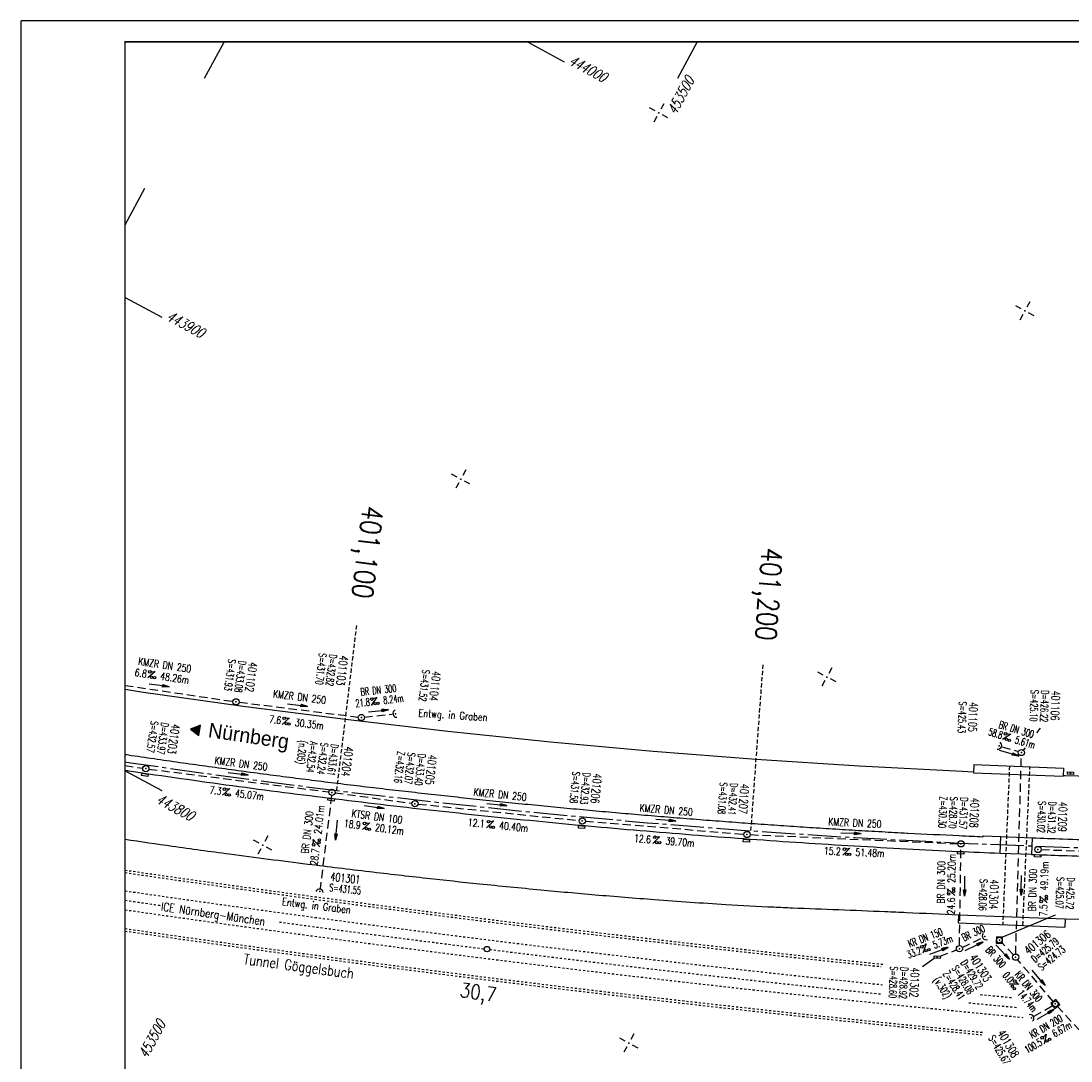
# Model space of a CAD drawing. Extents: x 0 to 1135, y 0 to 420.
# Tile 2 of 35: x 0 to 252, y 170 to 420. Entities that reach past the tile are written whole.
import ezdxf
from ezdxf.enums import TextEntityAlignment as Align

# ---------------------------------------------------------------- set-up
doc = ezdxf.new("R2010")
doc.units = 0
doc.header["$LTSCALE"] = 2
doc.header["$MEASUREMENT"] = 0
for name, pattern in [('ACAD_ISO03W100', [0.5, 0.25, -0.25]), ('ACAD_ISO05W100', [0.5, 0.25, -0.25]), ('ACHSE', [5.5, 4, -0.5, 0.5, -0.5]), ('AUSGEZOGEN', [0]), ('GESTRICH-X2', [1.5, 1, -0.5]), ('GESTRICHELT', [0.75, 0.5, -0.25])]:
    doc.linetypes.add(name, pattern=pattern)
doc.layers.get('0').update_dxf_attribs({"linetype": 'AUSGEZOGEN'})
for name, color, linetype in [('ACHSETOP', 250, 'ACHSE'), ('Bahnachse', 7, 'CONTINUOUS'), ('BAUWO', 250, 'CONTINUOUS'), ('BAUWU', 250, 'GESTRICHELT'), ('FBR', 8, 'CONTINUOUS'), ('Gleisachsen', 7, 'CONTINUOUS'), ('HEKTOM', 250, 'GESTRICHELT'), ('KANAL', 7, 'GESTRICH-X2'), ('NETZ', 250, 'CONTINUOUS'), ('PFEIL', 7, 'CONTINUOUS'), ('RAHMEN', 250, 'AUSGEZOGEN'), ('RICHTG', 250, 'CONTINUOUS'), ('SCHACHTNR', 6, 'CONTINUOUS'), ('SCHRIFT', 7, 'CONTINUOUS'), ('SCHSYMBOL', 7, 'CONTINUOUS'), ('TEXTO', 4, 'CONTINUOUS'), ('TEXTU', 4, 'CONTINUOUS'), ('TUNNEL', 15, 'CONTINUOUS')]:
    doc.layers.add(name, color=color, linetype=linetype)
doc.styles.add('ROMANS', font='romans.shx', dxfattribs={"width": 0.8})
doc.styles.add('UNIR-O', font='unir_o.shx')

# ---------------------------------------------------------------- blocks, each defined once
blk = doc.blocks.new('IKR')
at = {"color": 0}
for p, q in [((-2.5, 0), (-1, 0)), ((0, 1), (0, 2.5)), ((1, 0), (2.5, 0)), ((0, -2.5), (0, -1))]:
    blk.add_line(p, q, dxfattribs=at)
blk.add_circle((0, 0), 0.05, dxfattribs=at)
blk.add_point((0, 0), dxfattribs=at)
blk = doc.blocks.new('42')
at = {"color": 0}
blk.add_arc((-0.02, -0.31), 0.91, 12.5363, 167.4637, dxfattribs=at)
blk.add_point((0, 0), dxfattribs=at)
blk = doc.blocks.new('GST')
at = {"color": 0}
blk.add_circle((0, 0), 0.75, dxfattribs=at)
blk.add_point((0, 0), dxfattribs=at)
blk = doc.blocks.new('10')
blk.add_blockref('GST', (0, 0))
blk = doc.blocks.new('PROM')
blk.add_line((1.57, 1.82), (0.02, 0.02))
for centre, radius in [((0.32, 1.51), 0.317), ((0.94, 0.29), 0.283), ((1.64, 0.29), 0.283)]:
    blk.add_circle(centre, radius)
blk.add_arc((0.99, 2.68), 1.03, 239.1414, 303.3549)
blk = doc.blocks.new('PFEIL2')
at = {"color": 0}
for p, q in [((0.88, 0), (-2.4, -0.01)), ((0.88, -0.27), (0.88, 0.28)), ((0.88, 0.28), (2.43, 0.01)), ((0.91, 0.27), (0.88, 0.26)), ((0.97, 0.26), (0.88, 0.25)), ((1.02, 0.25), (0.88, 0.23)), ((1.07, 0.24), (0.88, 0.21)), ((1.13, 0.23), (0.88, 0.19)), ((1.18, 0.22), (0.88, 0.17)), ((1.24, 0.21), (0.88, 0.15)), ((1.29, 0.21), (0.88, 0.14)), ((1.34, 0.2), (0.88, 0.12)), ((1.4, 0.19), (0.88, 0.1)), ((1.45, 0.18), (0.88, 0.08)), ((1.51, 0.17), (0.88, 0.06)), ((1.56, 0.16), (0.88, 0.04)), ((1.61, 0.15), (0.88, 0.02)), ((1.67, 0.14), (0.88, 0.01)), ((1.72, 0.13), (0.88, -0.01)), ((1.78, 0.12), (0.88, -0.03)), ((1.83, 0.11), (0.88, -0.05)), ((1.88, 0.1), (0.88, -0.07)), ((1.94, 0.09), (0.88, -0.09)), ((2.05, 0.08), (0.88, -0.12)), ((1.99, 0.08), (0.88, -0.11)), ((2.1, 0.07), (0.88, -0.14)), ((2.15, 0.06), (0.88, -0.16)), ((2.21, 0.05), (0.88, -0.18)), ((2.26, 0.04), (0.88, -0.2)), ((2.32, 0.03), (0.88, -0.22)), ((2.37, 0.02), (0.88, -0.23)), ((2.42, 0.01), (0.88, -0.25)), ((2.43, 0.01), (0.88, -0.27))]:
    blk.add_line(p, q, dxfattribs=at)
blk = doc.blocks.new('40')
at = {"color": 0}
blk.add_arc((0.02, 0.31), 0.91, 192.5363, 347.4637, dxfattribs=at)
blk.add_point((0, 0), dxfattribs=at)
blk = doc.blocks.new('17')
blk.add_lwpolyline([(-0.76, -1.22), (0.75, -1.22), (0.75, -1.8), (-0.76, -1.8)], close=True)
blk.add_blockref('GST', (0, 0))
blk = doc.blocks.new('20')
blk.add_lwpolyline([(-0.75, -0.75), (0.75, -0.75), (0.75, 0.75), (-0.75, 0.75)], close=True)
blk.add_circle((0, 0), 0.676)
blk.add_point((0, 0))
blk = doc.blocks.new('30')
at = {"color": 0}
for p, q in [((-0.75, -0.29), (-0.75, 0.29)), ((-0.75, 0.29), (0.75, 0.29)), ((0.75, 0.29), (0.75, -0.29)), ((0.75, -0.29), (-0.75, -0.29))]:
    blk.add_line(p, q, dxfattribs=at)
blk.add_point((0, 0), dxfattribs=at)
blk = doc.blocks.new('RPFEIL')
at = {"color": 0}
for p, q in [((0, 0), (-1.25, -2.17)), ((-1.25, -2.17), (1.25, -2.17)), ((-1.15, -2.17), (-1.15, -1.99)), ((-1.05, -2.17), (-1.05, -1.82)), ((-0.95, -2.17), (-0.95, -1.65)), ((-0.85, -2.17), (-0.85, -1.47)), ((-0.75, -2.17), (-0.75, -1.3)), ((-0.65, -2.17), (-0.65, -1.13)), ((-0.55, -2.17), (-0.55, -0.95)), ((-0.45, -2.17), (-0.45, -0.78)), ((-0.35, -2.17), (-0.35, -0.61)), ((-0.25, -2.17), (-0.25, -0.43)), ((-0.15, -2.17), (-0.15, -0.26)), ((-0.05, -2.17), (-0.05, -0.09)), ((1.25, -2.17), (0, 0)), ((0.05, -2.17), (0.05, -0.09)), ((0.15, -2.17), (0.15, -0.26)), ((0.25, -2.17), (0.25, -0.43)), ((0.35, -2.17), (0.35, -0.61)), ((0.45, -2.17), (0.45, -0.78)), ((0.55, -2.17), (0.55, -0.95)), ((0.65, -2.17), (0.65, -1.13)), ((0.75, -2.17), (0.75, -1.3)), ((0.85, -2.17), (0.85, -1.47)), ((0.95, -2.17), (0.95, -1.65)), ((1.05, -2.17), (1.05, -1.82)), ((1.15, -2.17), (1.15, -1.99))]:
    blk.add_line(p, q, dxfattribs=at)

msp = doc.modelspace()

# ---------------------------------------------------------------- linework, layer by layer
at = {"layer": 'ACHSETOP', "flags": 128}
msp.add_lwpolyline([(25, 241.99), (26.31, 241.79), (51.07, 238.28), (75.86, 235.09), (100.69, 232.2), (125.56, 229.63), (150.46, 227.38), (175.38, 225.43), (200.33, 223.8), (225.3, 222.49), (250.28, 221.49), (275.27, 220.81), (300.26, 220.44), (316.99, 220.37), (325.26, 220.37), (350.26, 220.37), (375.26, 220.37), (400.26, 220.37), (425.26, 220.37), (575.26, 220.37), (825.26, 220.37), (950, 220.37)], dxfattribs=at)
at = {"layer": 'Bahnachse', "linetype": 'Continuous'}
msp.add_circle((111.96, 196.99), 0.65, dxfattribs=at)
at = {"layer": 'Bahnachse', "linetype": 'ACAD_ISO05W100'}
for start, end in [(261.74494, 261.85943), (262.23242, 262.87913), (262.89606, 264.13151), (264.4043, 264.55831)]:
    msp.add_arc((656.75, 4563.14), 4400, start, end, dxfattribs=at)
at = {"layer": 'BAUWO'}
for p, q in [((228.94, 241.32), (228.86, 239.37)), ((228.94, 241.32), (250.43, 240.51)), ((250.43, 240.51), (250.36, 238.56)), ((228.86, 239.37), (250.36, 238.56)), ((235.22, 219.97), (235.38, 224.03)), ((235.38, 224.03), (242.96, 223.75)), ((242.96, 223.75), (242.8, 219.71)), ((242.8, 219.71), (235.22, 219.97)), ((225.26, 205.24), (225.19, 203.29)), ((225.26, 205.24), (250.86, 204.26)), ((225.19, 203.29), (250.79, 202.31)), ((250.86, 204.26), (250.79, 202.31))]:
    msp.add_line(p, q, dxfattribs=at)
at = {"layer": 'BAUWU'}
for p, q in [((237.49, 241), (235.86, 202.88)), ((240.7, 202.69), (242.41, 240.81))]:
    msp.add_line(p, q, dxfattribs=at)
at = {"layer": 'FBR'}
for p, q in [((231.06, 223.97), (231.28, 224.18)), ((231.28, 224.18), (235.38, 224.03)), ((250.86, 204.26), (287.63, 203.36))]:
    msp.add_line(p, q, dxfattribs=at)
for points in [[(25, 259.45), (28.84, 258.85), (53.38, 255.38), (77.96, 252.21), (102.58, 249.35), (127.23, 246.8), (151.91, 244.56), (176.62, 242.64), (201.35, 241.03), (226.09, 239.72), (228.87, 239.61)], [(250.36, 238.75), (250.86, 238.73), (275.63, 238.06), (300.43, 237.69), (317.03, 237.62), (325.26, 237.62), (350.26, 237.62), (375.26, 237.62), (400.26, 237.62), (425.26, 237.62), (575.26, 237.62), (825.26, 237.62), (950, 237.62)]]:
    msp.add_lwpolyline(points, dxfattribs=at)
for points in [[(25, 243.79, 0.000201), (26.58, 243.55, 0.000786), (32.75, 242.65, 0.000786), (38.93, 241.76, 0.000785), (45.12, 240.9, 0.000785), (51.31, 240.05, 0.000788), (57.5, 239.22, 0.000787), (63.7, 238.41, 0.000789), (69.89, 237.62, 0.00079), (76.08, 236.85, 0.000789), (82.26, 236.11, 0.000788), (88.46, 235.38, 0.000789), (94.67, 234.67, 0.000787), (100.89, 233.97, 0.000788), (107.11, 233.3, 0.000789), (113.33, 232.65, 0.000789), (119.54, 232.02, 0.000791), (125.73, 231.41, 0.000789), (131.93, 230.81, 0.000788), (138.14, 230.24, 0.000787), (144.37, 229.69, 0.000786), (150.61, 229.15, 0.000786), (156.85, 228.64, 0.000787), (163.08, 228.14, 0.000788), (169.3, 227.67, 0.000789), (175.51, 227.21, 0.000791), (181.73, 226.78, 0.00079), (187.96, 226.36, 0.000789), (194.19, 225.96, 0.000789), (200.44, 225.58, 0.000786), (206.84, 225.22, 0.000829), (212.92, 224.89, 0.000745), (213.1, 224.88, 0.000011), (225.38, 224.27, 0.001407), (228.47, 224.13, -0.010768), (231.06, 223.97, 0.000631)], [(25, 239.96, 0.00013), (26.02, 239.81, 0.001571), (38.4, 238.02, 0.001571), (50.8, 236.3, 0.001575), (63.21, 234.66, 0.001578), (75.62, 233.1, 0.001579), (88.02, 231.62, 0.001574), (100.48, 230.21, 0.001575), (112.94, 228.89, 0.001581), (125.37, 227.64, 0.001578), (137.8, 226.47, 0.001572), (150.29, 225.38, 0.001572), (162.79, 224.37, 0.001578), (175.24, 223.44, 0.001581), (187.71, 222.58, 0.001577), (200.21, 221.81, 0.001572), (212.72, 221.11, 0.001575), (225.2, 220.49, 0.001262), (235.22, 220.06, 0.001573)], [(25, 223.4, 0.001011), (36.35, 221.76, 0.002508), (50.03, 219.88, 0.001818), (68.93, 217.44, 0.001623), (83.7, 215.65, 0.001738), (97.5, 214.06, 0.002119), (110.12, 212.71, 0.001812), (124.88, 211.25, 0.002573), (137.94, 210.07, 0.002357), (152.21, 208.92, 0.003139), (169.33, 207.74, 0.004673), (180.85, 207.12, 0.001094), (185.35, 206.93, -0.000222), (207.58, 206.04, -0.00111), (212.74, 205.81, -0.000457), (225.26, 205.24)], [(242.96, 223.75, 0.00093), (250.34, 223.49, 0.001111), (259.51, 223.2, 0.001712)], [(242.8, 219.76, 0.000932), (250.21, 219.49, 0.001111), (259.4, 219.21, 0.001712)]]:
    msp.add_lwpolyline(points, format="xyb", dxfattribs=at)
at = {"layer": 'Gleisachsen', "linetype": 'ACAD_ISO03W100'}
for radius, start, end in [(4397.75, 261.74069, 264.12963), (4402.25, 261.74919, 264.57744), (4397.75, 264.4376, 264.53921)]:
    msp.add_arc((656.75, 4563.14), radius, start, end, dxfattribs=at)
at = {"layer": 'HEKTOM'}
for p, q in [((75.87, 235.11), (80.68, 274.79)), ((175.38, 225.46), (178.3, 265.34))]:
    msp.add_line(p, q, dxfattribs=at)
at = {"layer": 'KANAL'}
for p, q in [((25, 260.37), (50.91, 256.53)), ((52.4, 256.33), (81.02, 252.75)), ((82.5, 252.73), (89.2, 253.48)), ((235.72, 245.62), (239.64, 244.46)), ((238.99, 195.82), (240.35, 243.47)), ((25, 241.08), (29.25, 240.46)), ((30.74, 240.26), (73.96, 234.76)), ((74.62, 233.91), (71.86, 211.57)), ((75.45, 234.56), (93.91, 232.03)), ((95.41, 231.86), (134.08, 227.89)), ((135.58, 227.76), (173.66, 224.61)), ((175.17, 224.5), (225.07, 222.32)), ((225.47, 197.83), (225.83, 221.55)), ((245.09, 220.9), (288.39, 219.51)), ((226.13, 197.41), (230.92, 199.69)), ((220.84, 195.3), (224.79, 196.82)), ((238.45, 195.61), (235.57, 198.63)), ((248.02, 184.4), (239.43, 194.48)), ((243.4, 180.86), (247.86, 183.45)), ((248.96, 183.32), (257.75, 173.71))]:
    msp.add_line(p, q, dxfattribs=at)
at = {"layer": 'NETZ'}
for p, q in [((48.78, 414.98), (44.02, 406.18)), ((121.66, 414.98), (130.46, 410.22)), ((162.46, 414.98), (157.71, 406.18)), ((25.02, 371.05), (29.78, 379.85)), ((25.02, 353.56), (33.82, 348.8)), ((25.02, 239.87), (33.82, 235.11))]:
    msp.add_line(p, q, dxfattribs=at)
at = {"layer": 'RAHMEN'}
for p, q in [((1135, 420), (0, 420)), ((0, 420), (0, 0))]:
    msp.add_line(p, q, dxfattribs=at)
at = {"layer": 'RAHMEN', "const_width": 0.35}
msp.add_lwpolyline([(25, 5), (1130, 5), (1130, 415), (25, 415), (25, 5)], dxfattribs=at)
at = {"layer": 'SCHACHTNR'}
for p, q in [((244.07, 248.99), (244.94, 250.12)), ((240.85, 244.81), (241.3, 245.4)), ((235.88, 199.92), (248.56, 205.27)), ((219.38, 194.78), (216.57, 192.76))]:
    msp.add_line(p, q, dxfattribs=at)
at = {"layer": 'SCHSYMBOL'}
for points in [[(73.79, 233.32), (75.29, 233.14), (75.22, 232.56), (73.72, 232.75)], [(225.01, 220.48), (226.51, 220.41), (226.49, 219.83), (224.98, 219.9)]]:
    msp.add_lwpolyline(points, close=True, dxfattribs=at)
at = {"layer": 'TUNNEL', "linetype": 'ACAD_ISO03W100'}
for centre, radius, start, end in [((657.42, 4562.97), 4392.75, 261.72242, 264.11985), ((657.42, 4562.97), 4393.35, 261.72356, 264.11117), ((657.48, 4563.37), 4407.05, 261.74868, 264.44946), ((657.48, 4563.37), 4407.65, 261.74981, 264.44549)]:
    msp.add_arc(centre, radius, start, end, dxfattribs=at)

# ---------------------------------------------------------------- block references
at = {"layer": 'NETZ', "rotation": 151.5965}
for p in [(153.23, 397.91), (241.19, 350.34), (105.66, 309.95), (193.62, 262.38), (58.09, 221.99), (146.06, 174.42)]:
    msp.add_blockref('IKR', p, dxfattribs=at)
at = {"layer": 'PFEIL'}
for p, rotation in [((33.18, 260.35), 351.5432354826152), ((66.42, 255.59), 352.8711354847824), ((85.85, 254.19), 6.460935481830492), ((237.39, 244.08), 343.3414354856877), ((52.17, 239.09), 352.7240354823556), ((114.33, 231.68), 354.1343354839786), ((84.84, 231.08), 352.2632354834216), ((75.81, 225.56), 263.3070636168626), ((154.89, 227.95), 355.2639354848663), ((199.39, 224.79), 357.4981354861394), ((226.74, 212.15), 269.1713354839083), ((240.35, 212.29), 268.3699354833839), ((220.52, 196.54), 20.96273548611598), ((228.96, 197.64), 25.47883548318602), ((235.85, 196.27), 313.4232354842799), ((244.49, 190.09), 310.334135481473), ((246.12, 181.28), 30.10503548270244)]:
    msp.add_blockref('PFEIL2', p, dxfattribs=dict(at, rotation=rotation))
at = {"layer": 'RICHTG', "rotation": 81.21940282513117}
msp.add_blockref('RPFEIL', (40.76, 249.87), dxfattribs=at)
at = {"layer": 'SCHSYMBOL'}
for name, p, rotation in [('10', (51.65, 256.41), 352.2393354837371), ('10', (81.77, 252.64), 353.1243354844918), ('40', (89.96, 253.57), 283.3730579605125), ('40', (234.99, 245.84), 68.53125524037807), ('10', (240.36, 244.23), 357.7599354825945), ('17', (30, 240.36), 351.6822354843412), ('30', (252.15, 239.27), 178.507752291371), ('GST', (74.71, 234.65), 352.9840354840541), ('10', (94.65, 231.94), 353.5651354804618), ('17', (134.84, 227.81), 354.7318354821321), ('17', (174.4, 224.54), 355.8785354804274), ('GST', (225.84, 222.29), 357.3655354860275), ('17', (244.34, 220.93), 357.9011354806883), ('42', (71.77, 210.82), 352.6023103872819), ('42', (231.58, 200), 124.6778451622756), ('20', (235.06, 199.18), 357.6589354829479), ('10', (225.47, 197.09), 357.3882354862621), ('30', (220.12, 195.04), 357.2385354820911), ('10', (238.96, 195.06), 357.7748354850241), ('20', (248.5, 183.82), 39.94438742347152), ('42', (242.74, 180.48), 298.0127338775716)]:
    msp.add_blockref(name, p, dxfattribs=dict(at, rotation=rotation))
at = {"layer": 'TEXTU'}
for p, rotation in [((30.41, 262.16), 351.5432354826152), ((84.15, 255.55), 6.460935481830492), ((62.74, 250.99), 352.8711354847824), ((235.77, 247.38), 343.3414354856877), ((48.38, 233.98), 352.7240354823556), ((82.01, 225.75), 352.2632354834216), ((111.85, 226.15), 354.1343354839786), ((71.78, 221.58), 83.3070636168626), ((151.8, 222.39), 355.2639354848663), ((197.45, 219.52), 357.4981354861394), ((224.38, 209.9), 89.1713354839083), ((246.59, 208.07), 88.36993548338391), ((216.69, 196.01), 20.96273548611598), ((237.37, 188.6), 309.3174970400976), ((245.84, 174.22), 30.10503548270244)]:
    msp.add_blockref('PROM', p, dxfattribs=dict(at, rotation=rotation))

# ---------------------------------------------------------------- texts
at = {"layer": 'Bahnachse', "linetype": 'Continuous', "style": 'ROMANS', "oblique": 0, "width": 0.8334}
msp.add_text('30,7', height=3.5, rotation=351.5954, dxfattribs=at).set_placement((105.25, 185.55))
at = {"layer": 'HEKTOM', "style": 'ROMANS', "width": 0.8}
for s, rotation, p in [('401,100', 263.0155, (82.16, 303.72)), ('401,200', 265.9049, (178, 293.56))]:
    msp.add_text(s, height=5, rotation=rotation, dxfattribs=at).set_placement(p)
at = {"layer": 'NETZ', "style": 'ROMANS', "oblique": 16.6, "width": 0.75}
for s, rotation, p in [('444000', 331.5965, (131.34, 409.75)), ('453500', 61.5965, (157.28, 397.25)), ('443900', 331.5965, (34.7, 348.32)), ('443800', 331.5965, (32.2, 232.29)), ('453500', 61.5965, (30.25, 170.5))]:
    msp.add_text(s, height=2.5, rotation=rotation, dxfattribs=at).set_placement(p)
at = {"layer": 'RICHTG', "style": 'UNIR-O'}
msp.add_text('Nürnberg', height=3.5, rotation=351.6202, dxfattribs=at).set_placement((44.81, 247.93))
at = {"layer": 'SCHACHTNR', "style": 'ROMANS'}
for s, height, rotation, width, p in [('S=431.70', 1.8, 263.1243, 0.6, (71.64, 268.22)), ('D=432.82', 1.8, 263.1243, 0.6, (74.12, 267.94)), ('401103', 2, 263.1243, 0.7, (76.61, 267.62)), ('S=431.93', 1.8, 262.2393, 0.6, (49.83, 266.74)), ('D=433.08', 1.8, 262.2393, 0.6, (52.31, 266.4)), ('401102', 2, 262.2393, 0.7, (54.8, 266.08)), ('S=431.52', 1.8, 263.3583, 0.6, (96.43, 264.21)), ('401104', 2, 263.3583, 0.7, (98.89, 263.9)), ('S=425.10', 1.8, 267.76, 0.6, (242.65, 259.33)), ('D=426.22', 1.8, 267.76, 0.6, (245.15, 259.22)), ('401106', 2, 267.76, 0.7, (247.67, 259.14)), ('S=425.43', 1.8, 267.6012, 0.6, (225.38, 256.53)), ('401105', 2, 267.6012, 0.7, (227.88, 256.42)), ('S=432.57', 1.8, 261.6822, 0.6, (31.24, 251.92)), ('D=433.97', 1.8, 261.6822, 0.6, (33.73, 251.53)), ('401203', 2, 261.6822, 0.7, (36.21, 251.19)), ('(n.205)', 1.8, 262.984, 0.6, (66.92, 247.23)), ('A=432.54', 1.8, 262.984, 0.6, (69.47, 247)), ('S=432.24', 1.8, 262.984, 0.6, (72.04, 246.67)), ('D=433.61', 1.8, 262.984, 0.6, (74.51, 246.37)), ('401204', 2, 262.984, 0.7, (77.84, 245.77)), ('Z=432.16', 1.8, 263.5651, 0.6, (90.48, 244.59)), ('S=432.07', 1.8, 263.5651, 0.6, (92.96, 244.32)), ('D=433.40', 1.8, 263.5651, 0.6, (95.44, 244.04)), ('401205', 2, 263.5651, 0.7, (97.92, 243.77)), ('S=431.58', 1.8, 264.7318, 0.6, (132.52, 239.71)), ('D=432.93', 1.8, 264.7318, 0.6, (135.03, 239.49)), ('401206', 2, 264.7318, 0.7, (137.53, 239.24)), ('S=431.08', 1.8, 265.8785, 0.6, (167.92, 237.12)), ('D=432.41', 1.8, 265.8785, 0.6, (170.42, 236.94)), ('401207', 2, 265.8785, 0.7, (172.91, 236.76)), ('Z=430.30', 1.8, 267.3655, 0.6, (220.74, 233.75)), ('S=428.70', 1.8, 267.3655, 0.6, (223.24, 233.65)), ('D=431.57', 1.8, 267.3655, 0.6, (225.73, 233.51)), ('401208', 2, 267.3655, 0.7, (228.23, 233.4)), ('S=430.02', 1.8, 267.9011, 0.6, (244.42, 232.58)), ('D=431.32', 1.8, 267.9011, 0.6, (246.92, 232.48)), ('401209', 2, 267.9011, 0.7, (249.41, 232.41)), ('401301', 2, 353.7647, 0.7, (74.25, 213.45)), ('S=431.55', 1.8, 353.7647, 0.6, (73.99, 210.94)), ('S=428.06', 1.8, 267.5587, 0.6, (230.4, 213.88)), ('401304', 2, 267.5587, 0.7, (232.9, 213.77)), ('S=425.07', 1.8, 267.6589, 0.6, (248.87, 214.35)), ('D=425.72', 1.8, 267.6589, 0.6, (251.37, 214.24)), ('401306', 2, 39.7728, 0.7, (242.06, 195.57)), ('D=425.79', 1.8, 39.7728, 0.6, (243.66, 193.64)), ('S=424.73', 1.8, 39.7728, 0.6, (245.25, 191.71)), ('D=429.72', 1.8, 301.8095, 0.6, (225.65, 193.69)), ('401303', 2, 301.8095, 0.7, (227.77, 195.02)), ('S=428.60', 1.8, 267.2385, 0.6, (208.85, 192.87)), ('D=428.92', 1.8, 267.2385, 0.6, (211.34, 192.74)), ('401302', 2, 267.2385, 0.7, (213.84, 192.63)), ('Z=428.41', 1.8, 301.8095, 0.6, (221.4, 191.08)), ('S=428.08', 1.8, 301.8095, 0.6, (223.52, 192.4)), ('(v.302)', 1.8, 301.8095, 0.6, (219.15, 189.61)), ('401308', 2, 300.8156, 0.7, (234.51, 176.87)), ('S=425.67', 1.8, 300.8156, 0.6, (232.35, 175.6))]:
    msp.add_text(s, height=height, rotation=rotation, dxfattribs=dict(at, width=width)).set_placement(p)
at = {"layer": 'SCHRIFT', "style": 'ROMANS', "width": 0.8}
for s, height, rotation, p in [('Entwg. in Graben', 1.8, 356.2597, (95.45, 252.86)), ('ICE Nürnberg-München', 2, 351.6769, (33.54, 206.29)), ('Entwg. in Graben', 1.8, 352.9653, (62.64, 207.55))]:
    msp.add_text(s, height=height, rotation=rotation, dxfattribs=at).set_placement(p)
at = {"layer": 'TEXTO', "style": 'ROMANS'}
for s, rotation, width, p in [('KMZR DN 250', 351.5432, 0.75, (34.42, 264.36)), ('BR DN 300', 6.4609, 0.6, (85.98, 258.36)), ('KMZR DN 250', 352.8711, 0.75, (66.82, 256.69)), ('BR DN 300', 343.3414, 0.6, (238.92, 248.91)), ('KMZR DN 250', 352.724, 0.75, (52.76, 240.67)), ('KMZR DN 250', 354.1343, 0.75, (115.03, 233.25)), ('KTSR DN 100', 352.2632, 0.75, (85.41, 227.93)), ('KMZR DN 250', 355.2639, 0.75, (154.94, 229.54)), ('BR DN 300', 83.3071, 0.75, (69.68, 224.96)), ('KMZR DN 250', 357.4981, 0.75, (200.31, 226.45)), ('BR DN 300', 89.1713, 0.75, (221.95, 213.04)), ('BR DN 300', 88.3699, 0.75, (243.94, 211.16)), ('KR DN 150', 20.9627, 0.6, (217.58, 198.92)), ('BR 300', 25.4788, 0.6, (229.18, 200.08)), ('BR 300', 311.0282, 0.6, (233.53, 194.51)), ('KR DN 300', 309.3175, 0.6, (241.38, 187.46)), ('KR DN 200', 30.105, 0.6, (246.71, 177.6))]:
    msp.add_text(s, height=1.8, rotation=rotation, dxfattribs=dict(at, width=width)).set_placement(p, align=Align.CENTER)
at = {"layer": 'TEXTU', "style": 'ROMANS'}
for s, rotation, width, p in [('6.8', 351.5432, 0.75, (27.22, 262.65)), ('48.26m', 351.5432, 0.75, (33.37, 261.74)), ('8.24m', 6.4609, 0.6, (87.12, 255.89)), ('21.8', 6.4609, 0.6, (80.5, 255.14)), ('7.6', 352.8711, 0.75, (59.54, 251.4)), ('30.35m', 352.8711, 0.75, (65.73, 250.61)), ('58.8', 343.3414, 0.6, (232.26, 248.44)), ('5.61m', 343.3414, 0.6, (238.65, 246.51)), ('7.3', 352.724, 0.75, (45.2, 234.4)), ('45.07m', 352.724, 0.75, (51.34, 233.6)), ('24.01m', 83.3071, 0.75, (72.14, 224.56)), ('18.9', 352.2632, 0.75, (77.49, 226.36)), ('20.12m', 352.2632, 0.75, (84.98, 225.37)), ('12.1', 354.1343, 0.75, (107.28, 226.61)), ('40.40m', 354.1343, 0.75, (114.82, 225.84)), ('12.6', 355.2639, 0.75, (147.23, 222.77)), ('39.70m', 355.2639, 0.75, (154.78, 222.14)), ('28.7', 83.3071, 0.75, (71.24, 217.04)), ('15.2', 357.4981, 0.75, (192.87, 219.73)), ('51.48m', 357.4981, 0.75, (200.44, 219.4)), ('25.20m', 89.1713, 0.75, (224.43, 212.89)), ('49.19m', 88.3699, 0.75, (246.67, 211.08)), ('24.6', 89.1713, 0.75, (224.31, 205.32)), ('7.5', 88.3699, 0.75, (246.5, 204.85)), ('5.73m', 20.9627, 0.6, (219.49, 197.07)), ('33.2', 20.9627, 0.6, (213.27, 194.71)), ('0.0', 309.3175, 0.6, (235.73, 190.6)), ('14.74m', 309.3175, 0.6, (239.27, 186.27)), ('6.67m', 30.105, 0.6, (248.42, 175.74)), ('100.5', 30.105, 0.6, (241.74, 171.85))]:
    msp.add_text(s, height=1.8, rotation=rotation, dxfattribs=dict(at, width=width)).set_placement(p)
at = {"layer": 'TUNNEL', "linetype": 'Continuous', "style": 'ROMANS', "oblique": 0, "width": 0.8}
msp.add_text('Tunnel Göggelsbuch', height=2.5, rotation=352.4016, dxfattribs=at).set_placement((53.37, 193.42))

doc.saveas('drawing.dxf')
